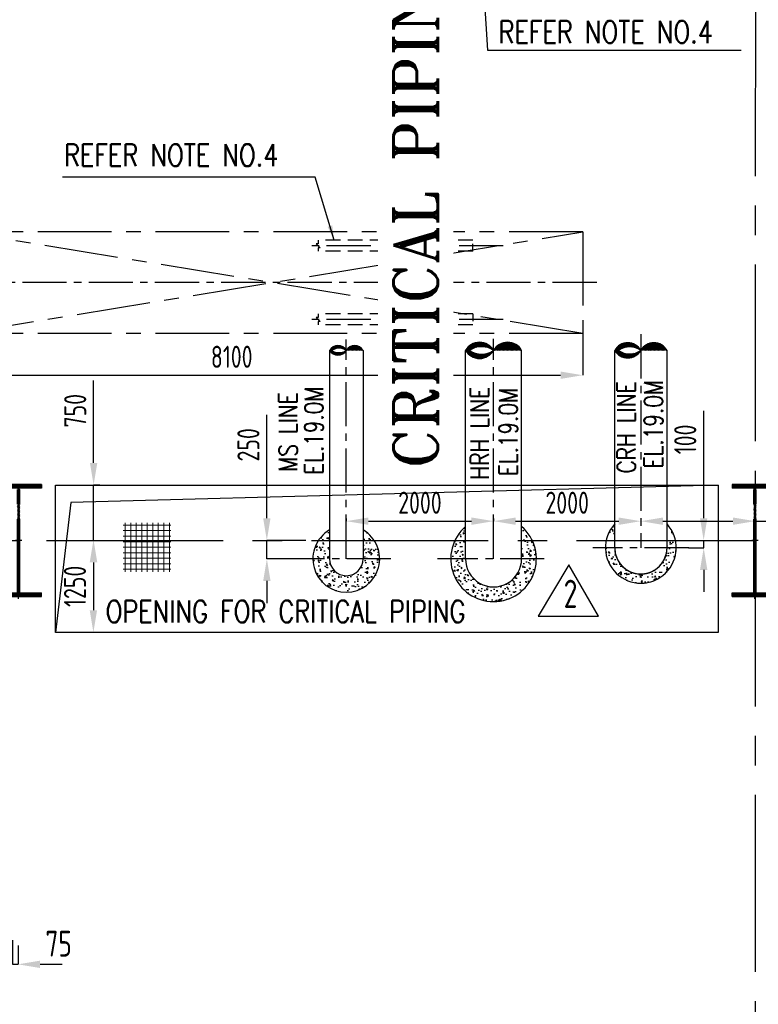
# Model space of a CAD drawing. Extents: x -287416 to 4934791, y -504132 to 1826789.
# Tile 58 of 256: x 42078 to 52108, y -103049 to -89683. Entities that reach past the tile are written whole.
import ezdxf

# ---------------------------------------------------------------- set-up
doc = ezdxf.new("R2010")
doc.units = 0
doc.header["$LTSCALE"] = 800
doc.header["$MEASUREMENT"] = 0
doc.set_wipeout_variables(frame=1)
for name, pattern in [('CENTER', [2, 1.25, -0.25, 0.25, -0.25]), ('CENTER2', [1.125, 0.75, -0.125, 0.125, -0.125]), ('HIDDEN', [0.375, 0.25, -0.125]), ('HIDDENS', [0.25, 0.125, -0.125])]:
    doc.linetypes.add(name, pattern=pattern)
doc.layers.get('0').update_dxf_attribs({"linetype": 'CONTINUOUS'})
doc.layers.get('DEFPOINTS').update_dxf_attribs({"linetype": 'CONTINUOUS'})
for name, color, linetype in [('CL', 2, 'CENTER2'), ('COL', 1, 'CENTER'), ('CRIRICAL', 40, 'CONTINUOUS'), ('GRID', 8, 'CENTER'), ('HANGERS', 1, 'CONTINUOUS'), ('HATCH', 9, 'CONTINUOUS'), ('MECH_EQ', 251, 'HIDDEN'), ('OBN', 1, 'CONTINUOUS'), ('PIPE', 1, 'CONTINUOUS'), ('PIPINSU', 6, 'CONTINUOUS'), ('STR', 2, 'CONTINUOUS')]:
    doc.layers.add(name, color=color, linetype=linetype)
for name, color, linetype, lineweight in [('DIM', 4, 'CONTINUOUS', 15), ('T', 3, 'CONTINUOUS', 15), ('TEXT', 3, 'CONTINUOUS', 15)]:
    doc.layers.add(name, color=color, linetype=linetype, lineweight=lineweight)
doc.styles.add('ROMANS', font='ISO9.shx', dxfattribs={"width": 0.8})
doc.styles.add('ROMANT', font='romant')
doc.styles.add('S1', font='SIMPLEX.SHX', dxfattribs={"height": 200})
doc.styles.add('S3', font='ROMANS1.SHX', dxfattribs={"width": 0.8})
doc.styles.get("Standard").update_dxf_attribs({"font": 'ISO9'})
doc.dimstyles.get("Standard").update_dxf_attribs({"dimtxt": 0.18, "dimasz": 0.18, "dimexe": 0.18, "dimexo": 0.0625, "dimgap": 0.09, "dimtad": 0, "dimtih": 1, "dimtoh": 1, "dimdec": 4, "dimzin": 0, "dimdsep": 46, "dimtxsty": 'Standard', "dimcen": 0.09, "dimadec": 0, "dimazin": 0, "dimtfac": 1, "dimtdec": 4, "dimtofl": 0, "dimtmove": 0, "dimatfit": 3, "dimfxl": 1, "dimtolj": 1, "dimtzin": 0, "dimarcsym": 0})
doc.dimstyles.new('STANDARD$0', dxfattribs={"dimtxt": 250, "dimasz": 200, "dimexe": 0, "dimexo": 0, "dimgap": 100, "dimtad": 1, "dimdec": 0, "dimzin": 0, "dimdsep": 46, "dimtxsty": 'S1', "dimcen": 0, "dimadec": 0, "dimazin": 0, "dimtfac": 1, "dimtdec": 0, "dimtmove": 2, "dimatfit": 3, "dimfxl": 1, "dimtolj": 1, "dimtzin": 0, "dimarcsym": 0})
pattern_1 = [(45, (-35095.32028246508, -183408.6995737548), (-8.838834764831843, 8.838834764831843), [])]

# ---------------------------------------------------------------- blocks, each defined once
blk = doc.blocks.new('A$C1C927E47')
at = {"layer": 'COL'}
h = blk.add_hatch(dxfattribs=at)
h.set_pattern_fill('ANSI31', color=256, scale=100, style=0)
h.set_pattern_definition([(45, (0, 0), (-8.838834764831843, 8.838834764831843), [])])
h.paths.add_polyline_path([(16.00000000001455, 0), (0, 0), (0, -709.9999999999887), (16.00000000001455, -709.9999999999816)])
h.paths.add_polyline_path([(16, 710.0000000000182), (-2.91038e-11, 710.0000000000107), (-1.45519e-11, 0), (16.00000000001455, 0)])
h.paths.add_polyline_path([(1.45519e-11, 710.0000000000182), (-15.99999999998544, 710.0000000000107), (-16.00000000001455, -7.276000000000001e-12), (0, 0)])
h.paths.add_polyline_path([(2.91038e-11, 0), (-16, -7.276000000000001e-12), (-16.00000000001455, -709.9999999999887), (1.45519e-11, -709.9999999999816)])
h.paths.add_polyline_path([(-310, -709.9999999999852), (-310, -759.9999999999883), (-1.45519e-11, -759.9999999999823), (0, -709.9999999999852)])
h.paths.add_polyline_path([(310, -759.9999999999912), (310, -709.9999999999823), (-1.45519e-11, -709.9999999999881), (2.91038e-11, -759.9999999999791)])
h.paths.add_polyline_path([(310, 710.0000000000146), (310, 760.0000000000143), (-1.45519e-11, 760.0000000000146), (-1.45519e-11, 710.0000000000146)])
h.paths.add_polyline_path([(-310, 760.0000000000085), (-310, 710.0000000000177), (-2.91038e-11, 710.0000000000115), (2.91038e-11, 760.0000000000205)])
for p, q in [((310, 760.0000000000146), (-310, 760.0000000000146)), ((-310, 760.0000000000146), (-310, 710.0000000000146)), ((310, 710.0000000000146), (-310, 710.0000000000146)), ((-16, -709.9999999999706), (-16, 710.0000000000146)), ((16, -709.9999999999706), (16, 710.0000000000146)), ((310, 760.0000000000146), (310, 710.0000000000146)), ((-310, -709.9999999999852), (310, -709.9999999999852)), ((-310, -759.9999999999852), (-310, -709.9999999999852)), ((-310, -759.9999999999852), (310, -759.9999999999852)), ((310, -759.9999999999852), (310, -709.9999999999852))]:
    blk.add_line(p, q, dxfattribs=at)
at = {"layer": 'COL', "color": 2}
for p, q in [((0, -792.4075188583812), (0, 792.4075188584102)), ((44.0151448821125, 0), (-44.0151448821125, 0)), ((44.0151448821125, 0), (-44.0151448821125, 0))]:
    blk.add_line(p, q, dxfattribs=at)
blk = doc.blocks.new('*D670')
at = {"layer": 'DEFPOINTS', "color": 0, "transparency": 16777216}
for p in [(43082.18700024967, -95999.96588627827), (43165.14416468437, -95999.96588627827), (43078.85321877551, -96750.29198115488)]:
    blk.add_point(p, dxfattribs=at)
at = {"layer": 'DIM', "color": 9, "lineweight": -2, "transparency": 16777216}
for p, q in [((43082.18700024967, -95699.96588627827), (43082.18700024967, -94582.82302913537)), ((43165.14416468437, -95999.96588627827), (43082.18700024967, -95999.96588627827)), ((43082.18700024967, -96750.29198115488), (43082.18700024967, -95999.96588627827)), ((43078.85321877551, -96750.29198115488), (43082.18700024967, -96750.29198115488)), ((43082.18700024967, -97050.29198115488), (43082.18700024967, -97350.29198115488))]:
    blk.add_line(p, q, dxfattribs=at)
at = {"layer": 'DIM', "color": 9, "transparency": 16777216}
for points in [[(43032.18700024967, -95699.96588627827), (43132.18700024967, -95699.96588627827), (43082.18700024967, -95999.96588627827)], [(43032.18700024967, -97050.29198115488), (43132.18700024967, -97050.29198115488), (43082.18700024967, -96750.29198115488)]]:
    blk.add_solid(points, dxfattribs=at)
at = {"layer": 'DIM', "transparency": 16777216, "insert": (42832.18700024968, -94991.39445770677), "char_height": 300, "attachment_point": 5, "rotation": 90, "style": 'ROMANS'}
blk.add_mtext('\\A1;750', dxfattribs=at)
blk = doc.blocks.new('*D671')
at = {"layer": 'DEFPOINTS', "color": 0, "transparency": 16777216}
for p in [(43078.85321877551, -96750.29198115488), (43078.85321877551, -98000.29674159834), (43107.61666242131, -98000.29674159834)]:
    blk.add_point(p, dxfattribs=at)
at = {"layer": 'DIM', "color": 9, "lineweight": -2, "transparency": 16777216}
for p, q in [((43078.85321877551, -97050.29198115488), (43078.85321877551, -97700.29674159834)), ((43107.61666242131, -98000.29674159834), (43078.85321877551, -98000.29674159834))]:
    blk.add_line(p, q, dxfattribs=at)
at = {"layer": 'DIM', "color": 9, "transparency": 16777216}
for points in [[(43028.85321877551, -97050.29198115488), (43128.85321877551, -97050.29198115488), (43078.85321877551, -96750.29198115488)], [(43028.85321877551, -97700.29674159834), (43128.85321877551, -97700.29674159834), (43078.85321877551, -98000.29674159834)]]:
    blk.add_solid(points, dxfattribs=at)
at = {"layer": 'DIM', "transparency": 16777216, "insert": (42828.85321877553, -97375.2943613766), "char_height": 300, "attachment_point": 5, "rotation": 90, "style": 'ROMANS'}
blk.add_mtext('\\A1;1250', dxfattribs=at)
blk = doc.blocks.new('*D672')
at = {"layer": 'DEFPOINTS', "color": 0, "transparency": 16777216}
for p in [(41623.06182867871, -93251.9622680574), (49723.06182867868, -93942.96226806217), (49723.06182867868, -94509.00342825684)]:
    blk.add_point(p, dxfattribs=at)
at = {"layer": 'DIM', "color": 9, "lineweight": -2, "transparency": 16777216}
for p, q in [((41623.06182867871, -93251.9622680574), (41623.06182867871, -94509.00342825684)), ((49723.06182867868, -93942.96226806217), (49723.06182867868, -94509.00342825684)), ((41923.06182867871, -94509.00342825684), (49423.06182867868, -94509.00342825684))]:
    blk.add_line(p, q, dxfattribs=at)
at = {"layer": 'DIM', "color": 9, "transparency": 16777216}
for points in [[(41923.06182867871, -94459.00342825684), (41923.06182867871, -94559.00342825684), (41623.06182867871, -94509.00342825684)], [(49423.06182867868, -94459.00342825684), (49423.06182867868, -94559.00342825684), (49723.06182867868, -94509.00342825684)]]:
    blk.add_solid(points, dxfattribs=at)
at = {"layer": 'DIM', "transparency": 16777216, "insert": (44957.07864048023, -94259.00342825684), "char_height": 300, "attachment_point": 5, "style": 'ROMANS'}
blk.add_mtext('\\A1;8100', dxfattribs=at)
blk = doc.blocks.new('A$C0AF45617')
at = {"layer": 'DIM'}
h = blk.add_hatch(dxfattribs=at)
h.set_pattern_fill('ANSI37', color=256, scale=600, angle=45, style=0)
h.set_pattern_definition([(90, (22885.19074034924, -48319.48250023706), (-75, 1.42e-14), []), (180, (22885.19074034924, -48319.48250023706), (-1.42e-14, -75), [])])
h.paths.add_polyline_path([(54067.78757476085, 240.3545962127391), (53419.57548448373, 240.3545962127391), (53419.57548448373, -426.0825718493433), (54067.78757476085, -426.0825718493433)])
at = {"layer": 'OBN'}
for p, q in [((61500.00000230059, 749.9997352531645), (52707.99678429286, 515.5291204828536)), ((52707.99678429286, 515.5291204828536), (52499.94541252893, -1250.794701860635))]:
    blk.add_line(p, q, dxfattribs=at)
blk.add_lwpolyline([(52500.00000245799, 751.9997352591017), (61500.00000230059, 749.9997352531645), (61500.00000230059, -1250.331120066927), (52499.94541252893, -1250.331120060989)], close=True, dxfattribs=at)
at = {"layer": 'T', "style": 'S3', "width": 0.8}
blk.add_text('OPENING FOR CRITICAL PIPING', height=300, dxfattribs=at).set_placement((53183.20173540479, -1114.3310385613))
blk = doc.blocks.new('*D577')
at = {"layer": 'DEFPOINTS', "color": 0, "transparency": 16777216}
for p in [(41980.94167274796, -102177.1289954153), (42055.94167274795, -102252.1289954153), (42055.94167274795, -102506.4596817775)]:
    blk.add_point(p, dxfattribs=at)
at = {"layer": 'DIM', "color": 9, "lineweight": -2, "transparency": 16777216}
for p, q in [((41980.94167274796, -102177.1289954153), (41980.94167274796, -102506.4596817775)), ((42055.94167274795, -102252.1289954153), (42055.94167274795, -102506.4596817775)), ((41680.94167274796, -102506.4596817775), (41380.94167274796, -102506.4596817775)), ((41980.94167274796, -102506.4596817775), (42055.94167274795, -102506.4596817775)), ((42355.94167274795, -102506.4596817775), (42655.94167274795, -102506.4596817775))]:
    blk.add_line(p, q, dxfattribs=at)
at = {"layer": 'DIM', "color": 9, "transparency": 16777216}
for points in [[(41680.94167274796, -102456.4596817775), (41680.94167274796, -102556.4596817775), (41980.94167274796, -102506.4596817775)], [(42355.94167274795, -102456.4596817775), (42355.94167274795, -102556.4596817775), (42055.94167274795, -102506.4596817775)]]:
    blk.add_solid(points, dxfattribs=at)
at = {"layer": 'DIM', "transparency": 16777216, "insert": (42606.64384047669, -102226.4837587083), "char_height": 350, "attachment_point": 5, "style": 'ROMANS'}
blk.add_mtext('\\A1;75', dxfattribs=at)
blk = doc.blocks.new('*D579')
at = {"layer": 'DEFPOINTS', "color": 0, "transparency": 16777216}
for p in [(51158.93850686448, -96751.96726746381), (51158.93850686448, -96851.94676209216), (51366.11195906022, -96851.94676209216)]:
    blk.add_point(p, dxfattribs=at)
at = {"layer": 'DIM', "color": 9, "lineweight": -2, "transparency": 16777216}
for p, q in [((51366.11195906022, -96451.96726746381), (51366.11195906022, -94994.82441032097)), ((51158.93850686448, -96751.96726746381), (51366.11195906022, -96751.96726746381)), ((51366.11195906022, -96851.94676209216), (51366.11195906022, -96751.96726746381)), ((51158.93850686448, -96851.94676209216), (51366.11195906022, -96851.94676209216)), ((51366.11195906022, -97151.94676209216), (51366.11195906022, -97451.94676209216))]:
    blk.add_line(p, q, dxfattribs=at)
at = {"layer": 'DIM', "color": 9, "transparency": 16777216}
for points in [[(51316.11195906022, -96451.96726746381), (51416.11195906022, -96451.96726746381), (51366.11195906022, -96751.96726746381)], [(51316.11195906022, -97151.94676209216), (51416.11195906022, -97151.94676209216), (51366.11195906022, -96851.94676209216)]]:
    blk.add_solid(points, dxfattribs=at)
at = {"layer": 'DIM', "transparency": 16777216, "insert": (51116.11195906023, -95380.53869603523), "char_height": 300, "attachment_point": 5, "rotation": 90, "style": 'ROMANS'}
blk.add_mtext('\\A1;100', dxfattribs=at)
blk = doc.blocks.new('*D580')
at = {"layer": 'DEFPOINTS', "color": 0, "transparency": 16777216}
for p in [(45434.25785709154, -96751.96718767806), (45963.12578421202, -96751.96718767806), (45963.1257803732, -97001.95996960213)]:
    blk.add_point(p, dxfattribs=at)
at = {"layer": 'DIM', "color": 9, "lineweight": -2, "transparency": 16777216}
for p, q in [((45434.25785709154, -96451.96718767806), (45434.25785709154, -95045.70568475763)), ((45963.12578421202, -96751.96718767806), (45434.25785709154, -96751.96718767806)), ((45434.25785709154, -97001.95996960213), (45434.25785709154, -96751.96718767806)), ((45963.1257803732, -97001.95996960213), (45434.25785709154, -97001.95996960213)), ((45434.25785709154, -97301.95996960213), (45434.25785709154, -97601.95996960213))]:
    blk.add_line(p, q, dxfattribs=at)
at = {"layer": 'DIM', "color": 9, "transparency": 16777216}
for points in [[(45384.25785709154, -96451.96718767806), (45484.25785709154, -96451.96718767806), (45434.25785709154, -96751.96718767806)], [(45384.25785709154, -97301.95996960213), (45484.25785709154, -97301.95996960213), (45434.25785709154, -97001.95996960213)]]:
    blk.add_solid(points, dxfattribs=at)
at = {"layer": 'DIM', "transparency": 16777216, "insert": (45184.25785709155, -95454.27711332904), "char_height": 300, "attachment_point": 5, "rotation": 90, "style": 'ROMANS'}
blk.add_mtext('\\A1;250', dxfattribs=at)
blk = doc.blocks.new('*D581')
at = {"layer": 'DEFPOINTS', "color": 0, "transparency": 16777216}
for p in [(46513.06183512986, -96454.53430066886), (48513.06183533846, -96454.53430075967), (48513.06183533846, -96490.65443817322)]:
    blk.add_point(p, dxfattribs=at)
at = {"layer": 'DIM', "color": 9, "lineweight": -2, "transparency": 16777216}
for p, q in [((46513.06183512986, -96454.53430066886), (46513.06183512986, -96490.65443817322)), ((46813.06183512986, -96490.65443817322), (48213.06183533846, -96490.65443817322)), ((48513.06183533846, -96454.53430075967), (48513.06183533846, -96490.65443817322))]:
    blk.add_line(p, q, dxfattribs=at)
at = {"layer": 'DIM', "color": 9, "transparency": 16777216}
for points in [[(46813.06183512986, -96440.65443817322), (46813.06183512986, -96540.65443817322), (46513.06183512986, -96490.65443817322)], [(48213.06183533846, -96440.65443817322), (48213.06183533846, -96540.65443817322), (48513.06183533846, -96490.65443817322)]]:
    blk.add_solid(points, dxfattribs=at)
at = {"layer": 'DIM', "transparency": 16777216, "insert": (47513.06183523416, -96240.65443817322), "char_height": 300, "attachment_point": 5, "style": 'ROMANS'}
blk.add_mtext('\\A1;2000', dxfattribs=at)
blk = doc.blocks.new('*D582')
at = {"layer": 'DEFPOINTS', "color": 0, "transparency": 16777216}
for p in [(48513.06183533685, -96490.65443821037), (50513.06183102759, -96490.65443814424), (50513.06183102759, -96490.65443814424)]:
    blk.add_point(p, dxfattribs=at)
at = {"layer": 'DIM', "color": 9, "lineweight": -2, "transparency": 16777216}
for p, q in [((48513.06183533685, -96490.65443821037), (48513.06183533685, -96490.65443814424)), ((48813.06183533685, -96490.65443814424), (50213.06183102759, -96490.65443814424))]:
    blk.add_line(p, q, dxfattribs=at)
at = {"layer": 'DIM', "color": 9, "transparency": 16777216}
for points in [[(48813.06183533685, -96440.65443814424), (48813.06183533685, -96540.65443814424), (48513.06183533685, -96490.65443814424)], [(50213.06183102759, -96440.65443814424), (50213.06183102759, -96540.65443814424), (50513.06183102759, -96490.65443814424)]]:
    blk.add_solid(points, dxfattribs=at)
at = {"layer": 'DIM', "transparency": 16777216, "insert": (49513.06183318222, -96240.65443814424), "char_height": 300, "attachment_point": 5, "style": 'ROMANS'}
blk.add_mtext('\\A1;2000', dxfattribs=at)
blk = doc.blocks.new('*D583')
at = {"layer": 'DEFPOINTS', "color": 0, "transparency": 16777216}
for p in [(50513.06183102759, -96490.65443819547), (52063.06182867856, -96490.65443819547), (52063.06182867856, -96490.65443819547)]:
    blk.add_point(p, dxfattribs=at)
at = {"layer": 'DIM', "color": 9, "lineweight": -2, "transparency": 16777216}
for p, q in [((50813.06183102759, -96490.65443819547), (51763.06182867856, -96490.65443819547)), ((52063.06182867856, -96490.65443819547), (53363.06182867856, -96490.65443819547))]:
    blk.add_line(p, q, dxfattribs=at)
at = {"layer": 'DIM', "color": 9, "transparency": 16777216}
for points in [[(50813.06183102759, -96440.65443819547), (50813.06183102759, -96540.65443819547), (50513.06183102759, -96490.65443819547)], [(51763.06182867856, -96440.65443819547), (51763.06182867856, -96540.65443819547), (52063.06182867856, -96490.65443819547)]]:
    blk.add_solid(points, dxfattribs=at)
at = {"layer": 'DIM', "transparency": 16777216, "insert": (52863.06182867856, -96240.65443819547), "char_height": 300, "attachment_point": 5, "style": 'ROMANS'}
blk.add_mtext('\\A1;1550', dxfattribs=at)

msp = doc.modelspace()

# ---------------------------------------------------------------- hatches: boundary and pattern name
h = msp.add_hatch()
h.set_pattern_fill('AR-CONC', color=256, scale=25, angle=270, style=0)
h.set_pattern_definition([(220, (119742.8492191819, -220273.6927041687), (15.68803374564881, -179.3150456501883), [18.74999999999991, -206.2499999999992]), (275, (119742.8492191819, -220273.6927041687), (-188.0480334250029, 34.68783340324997), [15, -165]), (169.5486, (119744.1565541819, -220288.6356241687), (-172.3598855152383, -144.6273454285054), [15.9350475, -175.285528]), (223.8158, (119692.8492191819, -220273.6927041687), (41.37975358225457, -266.8102621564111), [28.125, -309.375]), (173.3644, (119696.2975459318, -220295.9268904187), (-243.5294677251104, -233.6656763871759), [23.9025719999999, -262.9282499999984]), (278.8158, (119692.8492191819, -220273.6927041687), (-243.5296502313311, -233.6654862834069), [22.49999999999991, -247.4999999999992]), (249, (119705.3492191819, -220298.6927041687), (100.6547226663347, -149.2267630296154), [18.75, -206.25]), (304, (119705.3492191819, -220298.6927041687), (-181.2875112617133, -60.82883298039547), [15, -165]), (198.5485999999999, (119713.7371206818, -220311.1282624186), (-80.63262417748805, -210.0556571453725), [15.9350475, -175.285528]), (232.5, (119742.8492191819, -220273.6927041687), (-83.22346345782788, -3.039963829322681), [0, -162.9999999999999, 0, -167.4999999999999, 0, -165.6249999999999]), (262.5, (119742.8492191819, -220273.6927041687), (-98.60292797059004, -65.76738436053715), [0, -95.5, 0, -159.25, 0, -63.125]), (302.5, (119742.8492191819, -220217.9427041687), (5.638717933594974, -133.4556090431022), [0, -62.5, 0, -195, 0, -258.75]), (312.5, (119742.8492191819, -220192.9427041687), (-25.02624558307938, -145.7965423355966), [0, -81.24999999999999, 0, -129.4999999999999, 0, -183.7499999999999])])
edge = h.paths.add_edge_path()
edge.add_line((50032.56183510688, -96851.97322363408), (50157.56183510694, -96851.97322363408))
edge.add_line((50157.56183510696, -96851.97322363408), (50157.56183510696, -97175.23782113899))
edge.add_arc((50513.06183510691, -96851.97322363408), 480.4999999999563, 180, 222.280992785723, ccw=False)
edge = h.paths.add_edge_path()
edge.add_arc((50513.06183510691, -96851.9732236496), 355.4999999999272, 179.9999999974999, 270.000000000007)
edge.add_line((50513.06183510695, -97207.47322364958), (50513.06183510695, -97332.47322363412))
edge.add_arc((50513.06183510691, -96851.97322363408), 480.4999999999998, 222.2809927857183, 270.00000000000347, ccw=False)
edge.add_line((50157.56183510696, -97175.23782113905), (50157.56183510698, -96851.97322363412))
edge = h.paths.add_edge_path()
edge.add_arc((50513.06183510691, -96851.97322363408), 355.4999999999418, 270.0000000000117, 311.4412254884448)
edge.add_line((50748.35001292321, -97118.46848321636), (50778.13091476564, -97148.24938505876))
edge.add_arc((50926.02229805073, -97000.35800177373), 209.1499999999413, 225.0000000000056, 248.5442340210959)
edge.add_arc((50513.06183510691, -96851.97322363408), 480.5000000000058, 270.00000000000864, 314.444870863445, ccw=False)
edge.add_line((50513.06183510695, -97332.47322363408), (50513.06183510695, -97207.473223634))
edge = h.paths.add_edge_path()
edge.add_line((50868.56183510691, -96856.01898422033), (50931.06183474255, -96851.94676209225))
edge.add_line((50931.06183474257, -96851.94676209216), (50993.53948906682, -96856.60723326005))
edge.add_arc((50513.06183510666, -96851.97322363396), 480.500000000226, 314.7817380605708, 359.4474228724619, ccw=False)
edge.add_arc((50908.11996786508, -97033.35403257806), 169.4072235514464, 207.0368203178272, 250.48536424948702, ccw=False)
edge.add_line((50757.22648224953, -97110.36028810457), (50832.06856831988, -97008.86475994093))
edge.add_line((50832.06856831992, -97008.86475994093), (50858.85507768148, -96934.47948636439))
edge.add_line((50858.85507768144, -96934.47948636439), (50868.56183510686, -96856.01898422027))
edge = h.paths.add_edge_path()
edge.add_line((50157.56178921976, -96667.82322473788), (50157.56179004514, -96528.70867568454))
edge.add_arc((50513.06183510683, -96851.97322363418), 480.4999999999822, 137.7190152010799, 157.4650689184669)
edge.add_line((50069.24990657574, -96667.82322473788), (50157.56178921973, -96667.82322473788))
edge = h.paths.add_edge_path()
edge.add_line((50868.55559544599, -96528.7017643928), (50868.56183510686, -96851.97322366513))
edge.add_line((50868.56183510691, -96851.97322366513), (50993.56183437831, -96851.94676209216))
edge.add_arc((50513.06183510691, -96851.97322363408), 480.5000000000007, 0.0031553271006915, 42.28209869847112)
edge = h.paths.add_edge_path()
edge.add_line((50320.2118365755, -96489.41422826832), (50320.2118365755, -96489.38085237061))
edge.add_arc((50415.06183658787, -96489.39754031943), 94.85000148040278, 179.9899193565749, 180.0100806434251)
at = {"ltscale": 0.3}
h = msp.add_hatch(dxfattribs=at)
h.set_pattern_fill('AR-CONC', color=256, scale=25, angle=270, style=0)
h.set_pattern_definition([(320, (-62201.06144839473, -292715.2847834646), (-15.68803374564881, -179.3150456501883), [18.75, -206.25]), (265, (-62201.06144839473, -292715.2847834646), (188.0480334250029, 34.68783340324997), [15, -165]), (10.45139999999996, (-62202.36878339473, -292730.2277034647), (172.3598855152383, -144.6273454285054), [15.9350475, -175.285528]), (316.1842, (-62151.06144839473, -292715.2847834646), (-41.37975358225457, -266.8102621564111), [28.125, -309.375]), (6.635599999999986, (-62154.50977514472, -292737.5189697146), (243.5294677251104, -233.6656763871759), [23.90257199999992, -262.9282499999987]), (261.1841999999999, (-62151.06144839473, -292715.2847834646), (243.5296502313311, -233.6654862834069), [22.5, -247.5]), (291, (-62163.56144839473, -292740.2847834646), (-100.6547226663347, -149.2267630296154), [18.75, -206.25]), (236, (-62163.56144839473, -292740.2847834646), (181.2875112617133, -60.82883298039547), [15, -165]), (341.4514, (-62171.94934989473, -292752.7203417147), (80.63262417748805, -210.0556571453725), [15.9350475, -175.285528]), (307.5, (-62201.06144839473, -292715.2847834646), (83.22346345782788, -3.039963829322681), [0, -162.9999999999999, 0, -167.5, 0, -165.625]), (277.5, (-62201.06144839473, -292715.2847834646), (98.60292797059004, -65.76738436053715), [0, -95.5, 0, -159.25, 0, -63.125]), (237.5, (-62201.06144839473, -292659.5347834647), (-5.638717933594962, -133.4556090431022), [0, -62.5, 0, -195, 0, -258.75]), (227.5, (-62201.06144839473, -292634.5347834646), (25.02624558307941, -145.7965423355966), [0, -81.24999999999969, 0, -129.4999999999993, 0, -183.7499999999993])])
h.paths.add_polyline_path([(46891.5127370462, -96751.97321512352), (46741.63612107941, -96751.97321509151), (46741.63612107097, -97001.96315420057), (46966.63612502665, -97001.96407459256, 0.1470098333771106)])
h.paths.add_polyline_path([(46966.63612502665, -97001.96407459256), (46741.63612482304, -97001.96315420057, -0.0063862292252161), (46741.56183510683, -97007.79945687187), (46741.56183510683, -97393.73026442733, 0.2668024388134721)])
h.paths.add_polyline_path([(46741.56183510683, -97007.79945681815, -0.4068589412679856), (46513.06183510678, -97230.47321244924), (46513.06183510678, -97455.45998767, 0.132780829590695), (46741.56183510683, -97393.73026442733)])
h.paths.add_polyline_path([(46513.06183510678, -97230.47321244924, -0.4141183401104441), (46284.63612504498, -97001.9732245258), (46284.6250242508, -97393.68046400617, 0.132752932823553), (46513.06183510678, -97455.45998766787)])
h.paths.add_polyline_path([(46284.56183510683, -97001.96128447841), (46059.6361250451, -97001.96036439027, 0.2667030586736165), (46284.56183510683, -97393.64359563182)])
h.paths.add_polyline_path([(46284.7125941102, -96751.97321499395), (46134.75951315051, -96751.973214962, 0.1470077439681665), (46059.6361250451, -97001.96036439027), (46284.56183138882, -97001.96128447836, -0.0091472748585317), (46284.71519582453, -96993.60278162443)])
h.paths.add_polyline_path([(46284.71106747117, -96610.18934264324, 0.1152763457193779), (46134.75951315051, -96751.973214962), (46284.7125941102, -96751.97321499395)])
h.paths.add_polyline_path([(46741.63612108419, -96610.23304572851), (46741.63612107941, -96751.97321509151), (46891.5127370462, -96751.97321512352, 0.1152278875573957)])
h = msp.add_hatch(dxfattribs=at)
h.set_pattern_fill('AR-CONC', color=256, scale=25, angle=270, style=0)
h.set_pattern_definition([(320, (-75976.35933744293, -292715.2847834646), (-15.68803374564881, -179.3150456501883), [18.75, -206.25]), (265, (-75976.35933744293, -292715.2847834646), (188.0480334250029, 34.68783340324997), [15, -165]), (10.45139999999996, (-75977.66667244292, -292730.2277034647), (172.3598855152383, -144.6273454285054), [15.9350475, -175.285528]), (316.1842, (-75926.35933744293, -292715.2847834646), (-41.37975358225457, -266.8102621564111), [28.125, -309.375]), (6.635599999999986, (-75929.80766419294, -292737.5189697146), (243.5294677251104, -233.6656763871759), [23.90257199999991, -262.9282499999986]), (261.1841999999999, (-75926.35933744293, -292715.2847834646), (243.5296502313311, -233.6654862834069), [22.5, -247.5]), (291, (-75938.85933744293, -292740.2847834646), (-100.6547226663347, -149.2267630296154), [18.75, -206.25]), (236, (-75938.85933744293, -292740.2847834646), (181.2875112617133, -60.82883298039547), [15, -165]), (341.4514, (-75947.24723894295, -292752.7203417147), (80.63262417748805, -210.0556571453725), [15.9350475, -175.285528]), (307.5, (-75976.35933744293, -292715.2847834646), (83.22346345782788, -3.039963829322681), [0, -162.9999999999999, 0, -167.4999999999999, 0, -165.6249999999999]), (277.5, (-75976.35933744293, -292715.2847834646), (98.60292797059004, -65.76738436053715), [0, -95.5, 0, -159.25, 0, -63.125]), (237.5, (-75976.35933744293, -292659.5347834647), (-5.638717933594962, -133.4556090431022), [0, -62.5, 0, -195, 0, -258.75]), (227.5, (-75976.35933744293, -292634.5347834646), (25.02624558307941, -145.7965423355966), [0, -81.24999999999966, 0, -129.4999999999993, 0, -183.7499999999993])])
h.paths.add_polyline_path([(48132.06183526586, -96563.33615652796, 0.693868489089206), (48513.06183528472, -97582.97040040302), (48513.06183528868, -97382.97040040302, -0.4142135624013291), (48132.06183531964, -97001.97040042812)])
h.paths.add_polyline_path([(48894.06183524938, -96563.33615650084), (48894.06183522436, -97001.96901604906, -0.4142146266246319), (48513.06183528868, -97382.97040041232), (48513.06183528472, -97582.97040040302, 0.6938684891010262)])
at = {"layer": 'PIPE'}
h = msp.add_hatch(dxfattribs=at)
h.set_pattern_fill('ANSI31', color=256, scale=100)
h.set_pattern_definition(pattern_1)
edge = h.paths.add_edge_path()
edge.add_arc((48703.56183540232, -94281.62842334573), 219.8401878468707, 29.941144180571, 150.058855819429)
edge.add_arc((48322.56183548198, -94281.6284233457), 219.8401878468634, 29.94114418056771, 150.0588558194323)
edge.add_arc((48322.56183548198, -94062.1794934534), 219.8401878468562, 209.9411441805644, 330.0588558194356)
edge.add_arc((48349.77612119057, -94413.2768003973), 291.4156367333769, 55.92213933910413, 124.0778606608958)
edge.add_arc((48349.77612119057, -93937.69677376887), 285.5087210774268, 235.1163733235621, 304.8836266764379)
h = msp.add_hatch(dxfattribs=at)
h.set_pattern_fill('ANSI31', color=256, scale=100)
h.set_pattern_definition(pattern_1)
edge = h.paths.add_edge_path()
edge.add_arc((50690.80976780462, -94274.28347160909), 205.1240936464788, 29.9411441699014, 150.0588558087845)
edge.add_arc((50335.31389405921, -94274.28347154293), 205.1240936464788, 29.9411441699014, 150.0588558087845)
edge.add_arc((50335.31389409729, -94069.52444505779), 205.1240936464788, 209.9411441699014, 330.0588558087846)
edge.add_arc((50360.70645644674, -94397.11931101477), 271.9082845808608, 55.92213932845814, 124.0778606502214)
edge.add_arc((50360.70645652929, -93953.3745941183), 266.3967776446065, 235.1163733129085, 304.8836266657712)
h = msp.add_hatch(dxfattribs=at)
h.set_pattern_fill('ANSI31', color=256, scale=100)
h.set_pattern_definition(pattern_1)
edge = h.paths.add_edge_path()
edge.add_arc((46627.34897816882, -94237.73123198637), 131.8892755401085, 29.94114418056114, 150.0588558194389)
edge.add_arc((46398.77469217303, -94237.73123198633), 131.889275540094, 29.94114418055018, 150.0588558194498)
edge.add_arc((46398.77469217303, -94106.07668481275), 131.8892755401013, 209.9411441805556, 330.0588558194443)
edge.add_arc((46415.10142688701, -94316.71137317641), 174.8297141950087, 55.92213933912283, 124.0778606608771)
edge.add_arc((46415.10142688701, -94031.39545442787), 171.2859634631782, 235.1163733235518, 304.8836266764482)

# ---------------------------------------------------------------- linework, layer by layer
at = {"layer": 'CL'}
for p, q in [((48644.2138674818, -92751.96226805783), (46035.25474714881, -92751.96226805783)), ((49915.24146300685, -93251.96226806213), (33192.57996741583, -93251.96226806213)), ((48644.2138674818, -93751.96226805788), (46035.25474714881, -93751.96226805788)), ((50513.06183095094, -93951.98189407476), (50513.06183103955, -96851.94676209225)), ((46513.06183512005, -97001.96221918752), (46513.06183517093, -94025.30282633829)), ((48513.06183531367, -97001.9704004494), (48513.06183544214, -94017.58153024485)), ((51164.19305796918, -96851.94676209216), (49861.93061224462, -96851.94676209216)), ((47119.38613785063, -97001.9646994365), (45963.1257803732, -97001.95996960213)), ((49201.32475839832, -97001.97321587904), (47753.65368531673, -97001.96729399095))]:
    msp.add_line(p, q, dxfattribs=at)
at = {"layer": 'CRIRICAL', "linetype": 'HIDDEN'}
msp.add_arc((50513.06183510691, -96851.95999286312), 355.5000000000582, 179.9978676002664, 0.0021323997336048, dxfattribs=at)
at = {"layer": 'CRIRICAL'}
for centre, radius, start, end in [((50513.06183510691, -96851.97322363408), 355.4999999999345, 180.0000000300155, 359.9999999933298), ((50513.06183107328, -97001.95998510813), 228.500000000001, 90, 90.0027330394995), ((46513.13612504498, -97001.9732245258), 228.4999999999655, 179.9975996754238, 179.9999999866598), ((46513.13612504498, -97001.9732245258), 228.4999999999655, 180.0000000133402, 1.33402132e-08), ((46513.13612504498, -97001.9732245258), 228.4999999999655, 359.9999999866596, 0.0020116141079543), ((48494.0618399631, -97001.97322487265), 381, 179.9992890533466, 180.0000000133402), ((48494.0618399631, -97001.97322487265), 381, 1.33402132e-08, 0.0003222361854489)]:
    msp.add_arc(centre, radius, start, end, dxfattribs=at)
at = {"layer": 'GRID', "linetype": 'CENTER2', "ltscale": 4}
for p, q in [((52063.06182867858, -127806.276020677), (52073.06182867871, -87544.96226806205)), ((-15158.94342231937, -96751.96624910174), (85506.31041412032, -96751.96779489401))]:
    msp.add_line(p, q, dxfattribs=at)
at = {"layer": 'GRID'}
for p, q in [((49723.06182867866, -92560.96226806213), (41273.78995979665, -92560.96226806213)), ((49723.06182867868, -93942.96226806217), (41277.44395763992, -92560.96226806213)), ((41277.4439576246, -93942.96226806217), (49723.0618286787, -92560.96226806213)), ((49723.06182867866, -92560.96226806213), (49723.06182867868, -93942.96226806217)), ((49723.06182867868, -93942.96226806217), (41277.4439576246, -93942.96226806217))]:
    msp.add_line(p, q, dxfattribs=at)
at = {"layer": 'HANGERS', "linetype": 'Continuous'}
for p, q in [((49536.58939321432, -97082.09823307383), (49116.72984019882, -97781.12420977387)), ((49936.45512569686, -97781.12420977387), (49536.58939321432, -97082.09823307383)), ((49116.72984019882, -97781.12420977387), (49936.45512569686, -97781.12420977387))]:
    msp.add_line(p, q, dxfattribs=at)
at = {"layer": 'MECH_EQ', "linetype": 'HIDDENS'}
for p, q in [((46131.95503666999, -92725.66148782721), (46104.02121991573, -92725.66148782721)), ((46104.02121991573, -92725.66148782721), (46159.88885342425, -92778.26304828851)), ((46131.95503666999, -92676.96226805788), (46131.95503666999, -92725.66148782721)), ((48232.92295390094, -92826.96226805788), (48232.92295390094, -92676.96226805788)), ((46131.95503666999, -92778.26304828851), (46131.95503666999, -92826.96226805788)), ((46159.88885342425, -92778.26304828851), (46131.95503666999, -92778.26304828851)), ((46131.95503666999, -93676.96226805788), (46131.95503666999, -93725.66148782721)), ((48232.92295390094, -93676.96226805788), (48232.92295390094, -93826.96226805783)), ((46131.95503666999, -93725.66148782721), (46104.02121991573, -93725.66148782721)), ((46104.02121991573, -93725.66148782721), (46159.88885342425, -93778.26304828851)), ((46131.95503666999, -93778.26304828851), (46131.95503666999, -93826.96226805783)), ((46159.88885342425, -93778.26304828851), (46131.95503666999, -93778.26304828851))]:
    msp.add_line(p, q, dxfattribs=at)
at = {"layer": 'MECH_EQ', "linetype": 'HIDDEN'}
for p, q in [((48232.92295390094, -92676.96226805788), (46131.95503666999, -92676.96226805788)), ((48232.92295390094, -92826.96226805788), (46131.95503666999, -92826.96226805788)), ((48232.92295390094, -93676.96226805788), (46131.95503666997, -93676.96226805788)), ((48232.92295390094, -93826.96226805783), (46131.95503666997, -93826.96226805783))]:
    msp.add_line(p, q, dxfattribs=at)
at = {"layer": 'PIPE'}
for p, q in [((46284.68481355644, -94171.90395839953), (46284.71528580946, -97001.95996960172)), ((46741.63612116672, -94171.90395839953), (46741.63612107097, -97001.95996960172)), ((48132.06183521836, -97001.9640603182), (48132.06183537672, -94171.90395839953)), ((48894.06183520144, -97001.96914514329), (48894.06183536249, -94171.90395839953)), ((50157.56178812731, -96851.94676209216), (50157.56180402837, -94171.90395839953)), ((50868.55530615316, -96851.94676209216), (50868.55770469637, -94171.90395839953))]:
    msp.add_line(p, q, dxfattribs=at)
at = {"layer": 'PIPE', "flags": 128}
for points in [[(48894.06183536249, -94171.90395839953, 0.5780352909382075), (48513.06183544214, -94171.90395839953, 0.5780352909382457), (48132.0618355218, -94171.90395839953, 0.5780352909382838), (48513.06183544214, -94171.90395839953, 0.3064738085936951), (48186.490406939, -94171.90395839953, 0.3141826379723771), (48513.06183544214, -94171.90395839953, 0.3141826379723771)], [(50868.55770469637, -94171.90395839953, 0.5780352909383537), (50513.06183095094, -94171.90395833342, 0.5780352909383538), (50157.56595720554, -94171.90395826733, 0.5780352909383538), (50513.06183095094, -94171.90395833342, 0.3064738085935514), (50208.35108202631, -94171.90395827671, 0.3141826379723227), (50513.06183095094, -94171.90395833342, 0.3141826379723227)], [(46741.63612116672, -94171.90395839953, 0.5780352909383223), (46513.06183517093, -94171.90395839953, 0.5780352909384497), (46284.48754917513, -94171.90395839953, 0.578035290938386), (46513.06183517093, -94171.90395839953, 0.3064738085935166), (46317.14101860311, -94171.90395839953, 0.3141826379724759), (46513.06183517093, -94171.90395839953, 0.3141826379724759)]]:
    msp.add_lwpolyline(points, format="xyb", dxfattribs=at)
at = {"layer": 'PIPE'}
for centre, radius, start, end in [((50513.06183510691, -96851.95999286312), 355.5000000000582, 179.9978676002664, 0.0021323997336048), ((46513.06183107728, -97001.97321582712), 228.4999999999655, 177.9006657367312, 180.0000000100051), ((46513.13612504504, -97001.95999375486), 228.5, 180.0009172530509, 359.9986940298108), ((46513.06183107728, -97001.97321582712), 228.4999999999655, 1.33402132e-08, 0.002523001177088), ((48513.06183525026, -97001.9704004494), 380.9999999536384, 179.9997656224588, 0.0002081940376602)]:
    msp.add_arc(centre, radius, start, end, dxfattribs=at)
at = {"layer": 'PIPINSU'}
for centre, radius, start, end in [((46513.13612504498, -97001.95999375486), 453.5, 120.24467042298, 59.74436934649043), ((48513.06183525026, -97001.9704004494), 580.9999999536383, 130.9777516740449, 49.02224832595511), ((50513.06183510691, -96851.97322363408), 480.4999999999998, 137.7190152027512, 42.28209869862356)]:
    msp.add_arc(centre, radius, start, end, dxfattribs=at)

# ---------------------------------------------------------------- block references
at = {"layer": 'DIM'}
msp.add_blockref('A$C0AF45617', (-9936.9381736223, -96751.96667627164), dxfattribs=at)
at = {"layer": 'HATCH'}
for p in [(42063.0618263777, -96751.96588627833), (52063.06182867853, -96751.96777079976)]:
    msp.add_blockref('A$C1C927E47', p, dxfattribs=at)

# ---------------------------------------------------------------- texts
at = {"layer": 'HANGERS', "linetype": 'Continuous', "style": 'ROMANS', "width": 0.8}
msp.add_text('2', height=382.562200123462, dxfattribs=at).set_placement((49464.32093715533, -97668.21755180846))
at = {"layer": 'T', "style": 'S3', "width": 0.8}
for p in [(48580.90180562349, -89999.76034272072), (42680.30264405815, -91670.5629637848)]:
    msp.add_text('REFER NOTE NO.4', height=300, dxfattribs=at).set_placement(p)
at = {"layer": 'T', "insert": (41667.14523939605, -160559.3881404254), "char_height": 300, "width": 2855.547753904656, "attachment_point": 1, "rotation": 90, "style": 'S3'}
msp.add_mtext('\\pi410.63;DEAERATOR \\P\\pi22.06;FIXED SUPPORT', dxfattribs=at)
at = {"layer": 'TEXT', "style": 'S3', "width": 0.8}
for s, p in [('EL.19.0M', (46198.07143711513, -95861.87290685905)), ('HRH LINE ', (48450.77410661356, -95926.04068595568)), ('CRH LINE', (50442.32850891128, -95843.22416465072)), ('EL.19.0M', (50809.29391961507, -95772.22075192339)), ('MS LINE', (45847.09403621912, -95820.27799239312)), ('EL.19.0M', (48838.42685323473, -95879.78065142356))]:
    msp.add_text(s, height=250, rotation=90, dxfattribs=at).set_placement(p)

# ---------------------------------------------------------------- dimensions: what is measured, and where the dimension line sits
at = {"layer": 'DIM'}
for base, p1, p2, override, picture, middle in [((49723.06182867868, -94509.00342825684), (41623.06182867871, -93251.9622680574), (49723.06182867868, -93942.96226806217), {"dimtxt": 300, "dimasz": 300, "dimtxsty": 'ROMANS', "dimclrd": 9, "dimclre": 9, "dimclrt": 256, "dimtix": 1, "dimtmove": 0}, '*D672', (44957.07864048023, -94509.00342825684)), ((52063.06182867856, -96490.65443819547), (50513.06183102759, -96490.65443819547), (52063.06182867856, -96490.65443819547), {"dimtxt": 300, "dimasz": 300, "dimtxsty": 'ROMANS', "dimclrd": 9, "dimclre": 9, "dimclrt": 256, "dimtix": 1, "dimtmove": 0}, '*D583', (52863.06182867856, -96490.65443819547)), ((42055.94167274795, -102506.4596817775), (41980.94167274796, -102177.1289954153), (42055.94167274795, -102252.1289954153), {"dimtxt": 350, "dimasz": 300, "dimtxsty": 'ROMANS', "dimclrd": 9, "dimclre": 9, "dimclrt": 256, "dimtix": 1}, '*D577', (42606.64384047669, -102226.4837587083))]:
    dim = msp.add_linear_dim(base=base, p1=p1, p2=p2, dimstyle='STANDARD$0', override=override, dxfattribs=at)
    dim.commit()
    dim.dimension.update_dxf_attribs({"geometry": picture, "text_midpoint": middle, "dimtype": 160})
for base, p1, p2, picture, middle in [((43082.18700024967, -95999.96588627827), (43078.85321877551, -96750.29198115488), (43165.14416468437, -95999.96588627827), '*D670', (43082.18700024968, -94991.39445770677)), ((51366.11195906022, -96851.94676209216), (51158.93850686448, -96751.96726746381), (51158.93850686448, -96851.94676209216), '*D579', (51366.11195906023, -95380.53869603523)), ((45434.25785709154, -96751.96718767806), (45963.1257803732, -97001.95996960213), (45963.12578421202, -96751.96718767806), '*D580', (45434.25785709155, -95454.27711332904))]:
    dim = msp.add_linear_dim(base=base, p1=p1, p2=p2, angle=90, dimstyle='STANDARD$0', override={"dimtxt": 300, "dimasz": 300, "dimtxsty": 'ROMANS', "dimclrd": 9, "dimclre": 9, "dimclrt": 256, "dimtix": 1, "dimtmove": 0}, dxfattribs=at)
    dim.commit()
    dim.dimension.update_dxf_attribs({"geometry": picture, "text_midpoint": middle, "dimtype": 160})
for base, p1, p2, picture, middle in [((48513.06183533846, -96490.65443817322), (46513.06183512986, -96454.53430066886), (48513.06183533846, -96454.53430075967), '*D581', (47513.06183523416, -96240.65443817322)), ((50513.06183102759, -96490.65443814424), (48513.06183533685, -96490.65443821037), (50513.06183102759, -96490.65443814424), '*D582', (49513.06183318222, -96240.65443814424))]:
    dim = msp.add_linear_dim(base=base, p1=p1, p2=p2, dimstyle='STANDARD$0', override={"dimtxt": 300, "dimasz": 300, "dimtxsty": 'ROMANS', "dimclrd": 9, "dimclre": 9, "dimclrt": 256, "dimtix": 1, "dimtmove": 0}, dxfattribs=at)
    dim.commit()
    dim.dimension.update_dxf_attribs({"geometry": picture, "text_midpoint": middle})
dim = msp.add_linear_dim(base=(43078.85321877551, -98000.29674159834), p1=(43078.85321877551, -96750.29198115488), p2=(43107.61666242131, -98000.29674159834), angle=90, dimstyle='STANDARD$0', override={"dimtxt": 300, "dimasz": 300, "dimtxsty": 'ROMANS', "dimclrd": 9, "dimclre": 9, "dimclrt": 256, "dimtix": 1, "dimtmove": 0}, dxfattribs=at)
dim.commit()
dim.dimension.update_dxf_attribs({"geometry": '*D671', "text_midpoint": (42828.85321877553, -97375.2943613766)})

# ---------------------------------------------------------------- leaders
at = {"layer": 'OBN'}
for points in [[(48346.95503667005, -88826.96780033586), (48432.68989310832, -90095.29604847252), (51876.22836639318, -90095.29604847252)], [(46349.50180822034, -92676.96226805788), (46089.38909186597, -91821.06299725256), (42660.84027138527, -91821.06299725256)]]:
    msp.add_leader(points, dimstyle='Standard', override={"dimscale": 100, "dimtxt": 2, "dimasz": 2, "dimexe": 0, "dimexo": 0, "dimgap": 0.6, "dimtad": 0, "dimtih": 0, "dimtoh": 0, "dimdec": 0, "dimtxsty": 'ROMANS', "dimcen": 0, "dimclrd": 2, "dimclre": 2, "dimclrt": 2, "dimtdec": 0, "dimtix": 1, "dimtofl": 1, "dimtmove": 2, "dimfxl": 0.5}, dxfattribs=at)

# ---------------------------------------------------------------- next in the draw order: wipeouts: each hides what was drawn before it
msp.add_wipeout([(47965.30231458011, -95903.87518357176), (47965.30231458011, -85112.44661214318), (46945.30231458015, -85112.44661214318), (46945.30231458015, -95903.87518357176)]).dxf.layer = 'STR'

# ---------------------------------------------------------------- next in the draw order: texts
at = {"layer": 'STR', "color": 4, "style": 'ROMANT'}
msp.add_text('CRITICAL PIPING BAY', height=600, rotation=90, dxfattribs=at).set_placement((47755.30231458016, -95779.58946928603))

doc.saveas('drawing.dxf')
